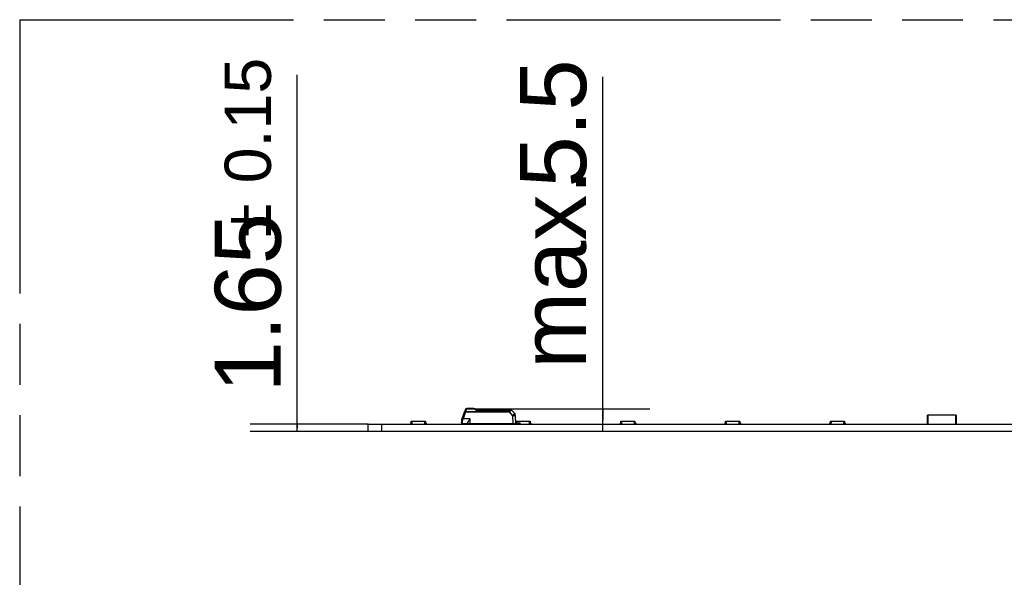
# Model space of a CAD drawing. Header units: millimetres. Extents: x 0 to 210, y 0 to 297.
# Tile 9 of 59: x 50 to 81, y 165 to 183. Entities that reach past the tile are written whole.
import ezdxf

# ---------------------------------------------------------------- set-up
doc = ezdxf.new("R2010")
doc.units = ezdxf.units.MM
doc.header["$LTSCALE"] = 19.36
doc.linetypes.add('PHANTOM', pattern=[0.8, 0.45, -0.05, 0.1, -0.05, 0.1, -0.05])
doc.layers.get('0').update_dxf_attribs({"linetype": 'CONTINUOUS'})
doc.layers.add('DEFAULT_3', color=7, linetype='PHANTOM')
doc.layers.add('Z_DIM_2D', color=7, linetype='CONTINUOUS')
doc.styles.add('TEXTSTYLE_3', font='helveticaneueltw1g-ltcn.otf')
doc.styles.add('TEXTSTYLE_4', font='gdt', dxfattribs={"width": 0.7})
doc.dimstyles.new('DIMSTYLE_5', dxfattribs={"dimtxt": 2.1, "dimasz": 3.5, "dimexe": 1.5, "dimexo": 0, "dimgap": 0.525, "dimtad": 1, "dimlfac": 7.000007, "dimdsep": 46, "dimtxsty": 'TEXTSTYLE_3', "dimblk": '_FILLED', "dimblk1": '_FILLED', "dimblk2": '_FILLED', "dimcen": 0.09, "dimclrt": 5, "dimazin": 2, "dimtol": 1, "dimtp": 0.15, "dimtm": 0.15, "dimtfac": 1, "dimtofl": 0, "dimtmove": 0, "dimatfit": 3, "dimldrblk": '_FILLED', "dimfxl": 0, "dimtolj": 1, "dimarcsym": 0})
doc.dimstyles.new('DIMSTYLE_6', dxfattribs={"dimtxt": 2.1, "dimasz": 3.5, "dimexe": 1.5, "dimexo": 0, "dimgap": 0.525, "dimtad": 1, "dimlfac": 7.000007, "dimdsep": 46, "dimtxsty": 'TEXTSTYLE_3', "dimblk": '_FILLED', "dimblk1": '_FILLED', "dimblk2": '_FILLED', "dimcen": 0.09, "dimclrt": 5, "dimazin": 2, "dimtp": 0.1, "dimtm": 0.1, "dimtfac": 1, "dimtofl": 0, "dimtmove": 0, "dimatfit": 3, "dimldrblk": '_FILLED', "dimfxl": 0, "dimtolj": 1, "dimarcsym": 0})

# ---------------------------------------------------------------- blocks, each defined once
blk = doc.blocks.new('*D14')
at = {"layer": 'Z_DIM_2D', "color": 2, "linetype": 'Continuous', "transparency": 16777216}
for p, q in [((58.96, 169.694), (58.96, 180.929)), ((61.215, 169.812), (57.46, 169.812)), ((58.96, 169.812), (58.96, 169.694)), ((61.215, 169.577), (57.46, 169.577)), ((58.96, 169.577), (58.96, 169.694))]:
    blk.add_line(p, q, dxfattribs=at)
at = {"layer": 'Z_DIM_2D', "color": 5, "linetype": 'Continuous', "transparency": 16777216}
for s, height, style, p in [('0.15', 1.47, 'TEXTSTYLE_3', (58.12, 177.473)), ('`', 1.47, 'TEXTSTYLE_4', (58.12, 175.758)), ('1.65', 2.1, 'TEXTSTYLE_3', (58.435, 170.822))]:
    blk.add_text(s, height=height, rotation=90, dxfattribs=dict(at, style=style)).set_placement(p)
blk = doc.blocks.new('_FILLED')
at = {"color": 0, "linetype": 'ByBlock'}
blk.add_solid([(0, 0), (-1, 0.125), (-1, -0.125)], dxfattribs=at)
blk = doc.blocks.new('_NONE')
blk = doc.blocks.new('*D15')
at = {"layer": 'Z_DIM_2D', "color": 2, "linetype": 'Continuous', "transparency": 16777216}
for p, q in [((68.674, 169.941), (68.674, 180.866)), ((64.575, 170.305), (70.174, 170.305)), ((68.674, 170.305), (68.674, 169.941)), ((68.674, 169.577), (68.674, 169.941))]:
    blk.add_line(p, q, dxfattribs=at)
at = {"layer": 'Z_DIM_2D', "color": 5, "linetype": 'Continuous', "transparency": 16777216, "style": 'TEXTSTYLE_3'}
for s, p in [('5.5', (68.149, 177.34)), ('max. ', (68.149, 171.572))]:
    blk.add_text(s, height=2.1, rotation=90, dxfattribs=at).set_placement(p)

msp = doc.modelspace()

# ---------------------------------------------------------------- linework, layer by layer
at = {"color": 6, "linetype": 'Continuous'}
for p, q in [((64.205, 169.9874), (64.2928, 170.2286)), ((64.3138, 170.2864), (64.313, 170.2841)), ((64.5749, 170.3052), (64.3407, 170.3052)), ((64.6229, 170.2905), (64.6639, 170.2623)), ((64.6637, 170.2623), (65.7315, 170.2623)), ((65.7859, 170.2521), (65.8748, 170.1462)), ((65.8092, 170.0885), (65.811, 169.8195)), ((65.8948, 170.0919), (65.8972, 169.8195)), ((64.1829, 169.9017), (64.1829, 169.9004)), ((64.1829, 169.8624), (64.1829, 169.8727)), ((64.1832, 169.9106), (64.1831, 169.9086)), ((64.1894, 169.9443), (64.189, 169.9429)), ((64.1896, 169.9448), (64.1894, 169.9443)), ((64.1901, 169.8125), (64.1901, 169.8435)), ((64.2115, 169.8338), (64.3758, 169.8338)), ((64.2184, 169.9318), (64.2315, 169.9766)), ((64.3758, 169.8195), (64.3758, 169.8462)), ((65.8972, 169.8195), (64.3758, 169.8195)), ((64.4605, 169.9766), (64.4615, 169.9779)), ((64.5186, 169.8195), (64.5258, 169.8124)), ((65.8969, 169.8552), (66.0544, 169.8552)), ((65.8971, 169.8338), (66.0329, 169.8338)), ((66.0544, 169.8125), (66.0544, 169.8552))]:
    msp.add_line(p, q, dxfattribs=at)
at = {"color": 9, "linetype": 'Continuous'}
for p, q in [((64.3149, 170.2061), (64.2319, 169.9779)), ((64.2881, 170.2157), (64.3149, 170.2061)), ((64.313, 170.2841), (64.2928, 170.2286)), ((64.3301, 170.2636), (64.3149, 170.2124)), ((64.3149, 170.2124), (65.7132, 170.2124)), ((64.3149, 170.2093), (64.3149, 170.2124)), ((64.3149, 170.2061), (64.3149, 170.2093)), ((64.3149, 170.2061), (65.7133, 170.2061)), ((64.3301, 170.2636), (64.3407, 170.2989)), ((64.3407, 170.2989), (64.3407, 170.3052)), ((64.3407, 170.2989), (64.5749, 170.2989)), ((64.5749, 170.2989), (64.5749, 170.3052)), ((64.6554, 170.2465), (65.7315, 170.2465)), ((65.7132, 170.2124), (65.7133, 170.2061)), ((65.8091, 170.0919), (65.7133, 170.2061)), ((65.7315, 170.2623), (65.7315, 170.2465)), ((65.7315, 170.2623), (65.764, 170.2623)), ((65.7859, 170.2521), (65.7438, 170.2443)), ((65.8091, 170.0919), (65.8092, 170.0885)), ((62.5546, 169.8124), (62.5546, 169.8125)), ((62.6064, 169.9052), (62.6032, 169.8124)), ((63.0175, 169.8124), (63.0142, 169.9052)), ((63.0789, 169.8125), (63.0789, 169.8124)), ((64.1829, 169.9004), (64.1829, 169.8727)), ((64.205, 169.9874), (64.1915, 169.9505)), ((64.2319, 169.9779), (64.205, 169.9874)), ((64.2115, 169.8338), (64.2115, 169.8829)), ((64.4615, 169.9779), (64.2319, 169.9779)), ((64.4329, 169.8195), (64.4329, 169.8125)), ((64.4615, 169.8195), (64.4615, 169.9779)), ((64.5371, 169.8124), (64.5371, 169.8195)), ((64.6555, 169.8177), (64.6549, 169.8195)), ((65.7615, 169.8125), (65.7615, 169.8195)), ((65.9397, 169.9052), (65.938, 169.8552)), ((66.0329, 169.8552), (66.0329, 169.8338)), ((66.3508, 169.8124), (66.3476, 169.9052)), ((66.4122, 169.8125), (66.4122, 169.8124)), ((67.1722, 169.8124), (67.1722, 169.8125)), ((67.5151, 169.8125), (67.5151, 169.8124)), ((69.2213, 169.8124), (69.2213, 169.8125)), ((69.2731, 169.9052), (69.2698, 169.8124)), ((69.6841, 169.8124), (69.6809, 169.9052)), ((69.7455, 169.8125), (69.7455, 169.8124)), ((69.9151, 169.8124), (69.9151, 169.8125)), ((70.2579, 169.8125), (70.2579, 169.8124)), ((72.5546, 169.8124), (72.5546, 169.8125)), ((72.6064, 169.9052), (72.6032, 169.8124)), ((73.0175, 169.8124), (73.0142, 169.9052)), ((73.0789, 169.8125), (73.0789, 169.8124)), ((75.8879, 169.8124), (75.8879, 169.8125)), ((75.9397, 169.9052), (75.9365, 169.8124)), ((76.3508, 169.8124), (76.3475, 169.9052)), ((76.4122, 169.8125), (76.4122, 169.8124))]:
    msp.add_line(p, q, dxfattribs=at)
at = {"color": 7, "linetype": 'Continuous'}
for p, q in [((64.2552, 170.1253), (64.2791, 170.1912)), ((64.2881, 170.2158), (64.288, 170.2157)), ((64.2881, 170.2158), (64.288, 170.2157)), ((64.3105, 170.2772), (64.3066, 170.2665)), ((64.3109, 170.2783), (64.3105, 170.2772)), ((64.311, 170.2785), (64.311, 170.2785)), ((79.0115, 169.8125), (79.0115, 170.0981)), ((79.9186, 170.0981), (79.0115, 170.0981)), ((79.0293, 169.8125), (79.0293, 170.0981)), ((79.9008, 170.0981), (79.9008, 169.8125)), ((79.9186, 170.0981), (79.9186, 169.8125)), ((61.2151, 169.5766), (61.2151, 169.8124)), ((61.2151, 169.8124), (141.0721, 169.8124)), ((61.6437, 169.5766), (61.6437, 169.8124)), ((62.5403, 169.8125), (62.5403, 169.8124)), ((62.5403, 169.8125), (62.5818, 169.8125)), ((62.5617, 169.8481), (62.5617, 169.8125)), ((62.5617, 169.8481), (62.583, 169.8481)), ((62.5689, 169.8481), (62.5689, 169.8125)), ((62.5817, 169.8124), (62.585, 169.9052)), ((62.585, 169.9052), (63.0356, 169.9052)), ((63.0356, 169.9052), (63.0389, 169.8124)), ((63.0376, 169.8481), (63.0589, 169.8481)), ((63.0389, 169.8125), (63.0932, 169.8125)), ((63.0517, 169.8481), (63.0517, 169.8125)), ((63.0589, 169.8481), (63.0589, 169.8125)), ((63.0932, 169.8124), (63.0932, 169.8125)), ((64.1222, 169.8125), (64.5256, 169.8125)), ((64.1915, 169.9508), (64.2049, 169.9873)), ((64.1916, 169.9508), (64.1915, 169.9507)), ((64.1917, 169.9508), (64.1915, 169.9508)), ((64.1916, 169.9507), (64.1916, 169.9507)), ((64.2189, 170.0256), (64.2322, 170.0624)), ((64.2322, 170.0624), (64.2323, 170.0624)), ((64.6307, 169.8125), (64.9794, 169.8125)), ((65.6222, 169.8125), (66.1222, 169.8125)), ((65.9166, 169.8552), (65.9183, 169.9052)), ((65.9183, 169.9052), (66.369, 169.9052)), ((66.369, 169.9052), (66.3722, 169.8124)), ((66.371, 169.8481), (66.3922, 169.8481)), ((66.3722, 169.8125), (66.4265, 169.8125)), ((66.3851, 169.8481), (66.3851, 169.8125)), ((66.3922, 169.8481), (66.3922, 169.8125)), ((66.4265, 169.8124), (66.4265, 169.8125)), ((67.1151, 169.8125), (67.1151, 169.8124)), ((67.1151, 169.8125), (67.5722, 169.8125)), ((67.5722, 169.8124), (67.5722, 169.8125)), ((69.207, 169.8125), (69.207, 169.8124)), ((69.207, 169.8125), (69.2484, 169.8125)), ((69.2284, 169.8481), (69.2284, 169.8125)), ((69.2284, 169.8481), (69.2497, 169.8481)), ((69.2355, 169.8481), (69.2355, 169.8125)), ((69.2484, 169.8124), (69.2516, 169.9052)), ((69.2516, 169.9052), (69.7023, 169.9052)), ((69.7023, 169.9052), (69.7055, 169.8124)), ((69.7043, 169.8481), (69.7255, 169.8481)), ((69.7055, 169.8125), (69.7598, 169.8125)), ((69.7184, 169.8481), (69.7184, 169.8125)), ((69.7255, 169.8481), (69.7255, 169.8125)), ((69.7598, 169.8124), (69.7598, 169.8125)), ((69.8579, 169.8125), (69.8579, 169.8124)), ((69.8579, 169.8125), (70.3151, 169.8125)), ((70.3151, 169.8124), (70.3151, 169.8125)), ((72.5403, 169.8125), (72.5403, 169.8124)), ((72.5403, 169.8125), (72.5817, 169.8125)), ((72.5617, 169.8481), (72.5617, 169.8125)), ((72.5617, 169.8481), (72.583, 169.8481)), ((72.5689, 169.8481), (72.5689, 169.8125)), ((72.5817, 169.8124), (72.585, 169.9052)), ((72.585, 169.9052), (73.0356, 169.9052)), ((73.0356, 169.9052), (73.0389, 169.8124)), ((73.0376, 169.8481), (73.0589, 169.8481)), ((73.0389, 169.8125), (73.0932, 169.8125)), ((73.0517, 169.8481), (73.0517, 169.8125)), ((73.0589, 169.8481), (73.0589, 169.8125)), ((73.0932, 169.8124), (73.0932, 169.8125)), ((75.8736, 169.8125), (75.8736, 169.8124)), ((75.8736, 169.8125), (75.9151, 169.8125)), ((75.8951, 169.8481), (75.8951, 169.8125)), ((75.8951, 169.8481), (75.9163, 169.8481)), ((75.9022, 169.8481), (75.9022, 169.8125)), ((75.9151, 169.8124), (75.9183, 169.9052)), ((75.9183, 169.9052), (76.369, 169.9052)), ((76.369, 169.9052), (76.3722, 169.8124)), ((76.371, 169.8481), (76.3922, 169.8481)), ((76.3722, 169.8125), (76.4265, 169.8125)), ((76.3851, 169.8481), (76.3851, 169.8125)), ((76.3922, 169.8481), (76.3922, 169.8125)), ((76.4265, 169.8124), (76.4265, 169.8125)), ((78.9743, 169.8125), (79.2542, 169.8125)), ((79.2542, 169.8125), (79.2542, 169.8124)), ((79.6759, 169.8125), (79.6759, 169.8124)), ((79.6759, 169.8125), (79.9558, 169.8125)), ((79.9186, 169.8152), (80.1258, 169.8152)), ((80.1258, 169.8124), (80.1258, 169.8152)), ((141.0721, 169.5766), (61.2151, 169.5766))]:
    msp.add_line(p, q, dxfattribs=at)
at = {"color": 6, "linetype": 'Continuous'}
for points in [[(64.5825, 170.3049), (64.5818, 170.3049), (64.581, 170.305), (64.5803, 170.305), (64.5795, 170.3051), (64.5787, 170.3051), (64.5779, 170.3051), (64.5771, 170.3051), (64.5763, 170.3052), (64.5755, 170.3052), (64.5749, 170.3052)], [(64.5969, 170.3023), (64.5961, 170.3026), (64.5953, 170.3028), (64.5945, 170.3029), (64.5937, 170.3031), (64.593, 170.3033), (64.5922, 170.3035), (64.5914, 170.3036), (64.5907, 170.3038), (64.5899, 170.3039), (64.5891, 170.304), (64.5884, 170.3042), (64.5876, 170.3043), (64.5869, 170.3044), (64.5862, 170.3045), (64.5854, 170.3046), (64.5847, 170.3047), (64.584, 170.3047), (64.5832, 170.3048), (64.5825, 170.3049)], [(64.6077, 170.2987), (64.6068, 170.299), (64.606, 170.2994), (64.6051, 170.2997), (64.6043, 170.3), (64.6035, 170.3003), (64.6026, 170.3006), (64.6018, 170.3009), (64.601, 170.3012), (64.6001, 170.3014), (64.5993, 170.3017), (64.5985, 170.3019), (64.5977, 170.3021), (64.5969, 170.3023)], [(64.6229, 170.2905), (64.6221, 170.2911), (64.6213, 170.2916), (64.6206, 170.2921), (64.6198, 170.2925), (64.619, 170.293), (64.6182, 170.2935), (64.6175, 170.2939), (64.6167, 170.2944), (64.6159, 170.2948), (64.6151, 170.2952), (64.6143, 170.2956), (64.6135, 170.2961), (64.6127, 170.2965), (64.6119, 170.2969), (64.611, 170.2972), (64.6102, 170.2976), (64.6094, 170.298), (64.6085, 170.2983), (64.6077, 170.2987)], [(64.189, 169.9429), (64.1887, 169.9419), (64.1884, 169.9408), (64.1881, 169.9397), (64.1878, 169.9386), (64.1875, 169.9375), (64.1872, 169.9365), (64.187, 169.9354), (64.1867, 169.9343), (64.1865, 169.9332), (64.1862, 169.9321), (64.186, 169.931), (64.1858, 169.93), (64.1856, 169.9289), (64.1853, 169.9278), (64.1851, 169.9267), (64.185, 169.9256), (64.1848, 169.9245), (64.1846, 169.9234), (64.1844, 169.9223), (64.1843, 169.9212), (64.1841, 169.9202), (64.184, 169.9191), (64.1839, 169.918), (64.1838, 169.917), (64.1837, 169.9159), (64.1835, 169.9149), (64.1835, 169.9138), (64.1834, 169.9128), (64.1833, 169.9117), (64.1832, 169.9106)]]:
    msp.add_lwpolyline(points, dxfattribs=at)
at = {"color": 7, "linetype": 'Continuous'}
for centre, radius, start, end in [((68.3986, 168.7298), 4.3709, 160.12672, 160.28381), ((66.6081, 169.3771), 2.467, 159.80769, 160.1232), ((67.3854, 169.0905), 3.2954, 159.66662, 159.79488), ((59.9881, 171.801), 4.583, 340.32179, 340.43866), ((64.3395, 170.2667), 0.0309, 157.53139, 157.82813), ((64.3258, 169.9016), 0.1429, 160.51259, 179.91676), ((64.3258, 169.9016), 0.1429, 160.02719, 160.17367)]:
    msp.add_arc(centre, radius, start, end, dxfattribs=at)
at = {"color": 9, "linetype": 'Continuous'}
for centre, radius, start, end in [((64.3108, 170.2548), 0.00801, 158.83036, 159.99991), ((64.5749, 170.2195), 0.0857, 67.65768, 89.99859), ((64.6197, 170.2846), 0.00672, 55.50274, 56.11377), ((65.707, 170.239), 0.0273, 283.19904, 288.44091), ((64.1939, 169.9496), 0.00251, 160.01905, 162.50601), ((64.2485, 170.0236), 0.0967, 249.9957, 251.83174)]:
    msp.add_arc(centre, radius, start, end, dxfattribs=at)
at = {"color": 6, "linetype": 'Continuous'}
for centre, radius, start, end in [((64.3407, 170.2766), 0.0286, 90.00005, 159.9994), ((65.764, 170.2338), 0.0286, 40.00015, 89.99994), ((65.8091, 170.0911), 0.0857, 0.5, 40), ((64.3258, 169.9016), 0.1429, 179.91676, 179.98366), ((64.2115, 169.8624), 0.0286, 180, 269.99967), ((64.3258, 169.9016), 0.1429, 160.17367, 160.51259), ((64.0789, 170.0215), 0.1591, 343.61073, 343.85675), ((64.0794, 170.0214), 0.1586, 343.85722, 344.07769), ((64.6258, 169.8981), 0.0857, 270, 293.55646), ((65.7615, 169.8981), 0.0857, 246.44354, 266.6962), ((66.0329, 169.7981), 0.0357, 53.1301, 90.00004)]:
    msp.add_arc(centre, radius, start, end, dxfattribs=at)
msp.add_ellipse((64.2115, 169.7981), major_axis=(0, 0.0357), ratio=1, start_param=0.0000001, end_param=0.6435011, dxfattribs=at)
at = {"color": 9, "linetype": 'Continuous'}
for points, knots in [([(64.3149, 170.2124), (64.3145, 170.2125), (64.3137, 170.2128), (64.3124, 170.2133), (64.3112, 170.2136), (64.3099, 170.214), (64.3087, 170.2144), (64.3071, 170.2148), (64.3044, 170.2155), (64.3008, 170.2164), (64.2969, 170.217), (64.2939, 170.2173), (64.2919, 170.2173), (64.2907, 170.2171), (64.2897, 170.2169), (64.289, 170.2166), (64.2884, 170.2162), (64.2881, 170.2158), (64.2881, 170.2157)], [0, 0, 0, 0, 0.0474197, 0.0945834, 0.1414088, 0.1877692, 0.2335602, 0.2787085, 0.3666999, 0.5309147, 0.6753117, 0.7952887, 0.8452744, 0.8884102, 0.9247396, 0.9546167, 0.9790203, 1, 1, 1, 1]), ([(64.3034, 170.2577), (64.3037, 170.2585), (64.3046, 170.2601), (64.3068, 170.262), (64.3096, 170.2635), (64.313, 170.2645), (64.3168, 170.265), (64.3226, 170.2651), (64.3271, 170.2643), (64.3301, 170.2636)], [0, 0, 0, 0, 0.0887133, 0.183929, 0.2899793, 0.4089706, 0.5411258, 0.685283, 1, 1, 1, 1]), ([(64.3138, 170.2864), (64.3142, 170.2875), (64.3153, 170.2897), (64.3175, 170.2925), (64.3204, 170.2949), (64.325, 170.2976), (64.3319, 170.2994), (64.3377, 170.2993), (64.3407, 170.2989)], [0, 0, 0, 0, 0.1106199, 0.223327, 0.3398875, 0.4615196, 0.7209026, 1, 1, 1, 1]), ([(64.5749, 170.2989), (64.5781, 170.2988), (64.5843, 170.2982), (64.593, 170.2956), (64.6007, 170.2917), (64.6052, 170.2884), (64.6073, 170.2866)], [0, 0, 0, 0, 0.2683494, 0.5249924, 0.7677898, 1, 1, 1, 1]), ([(64.6235, 170.2901), (64.623, 170.2904), (64.622, 170.291), (64.6203, 170.2914), (64.6184, 170.2914), (64.6155, 170.291), (64.6117, 170.2895), (64.6088, 170.2877), (64.6073, 170.2866)], [0, 0, 0, 0, 0.0948048, 0.1938218, 0.3005464, 0.4174015, 0.6855145, 1, 1, 1, 1]), ([(64.6073, 170.2866), (64.6151, 170.2801), (64.631, 170.2666), (64.647, 170.2532), (64.6554, 170.2465)], [0, 0, 0, 0, 0.4852632, 1, 1, 1, 1]), ([(65.7133, 170.2061), (65.7154, 170.2068), (65.7196, 170.2084), (65.7245, 170.2112), (65.728, 170.2139), (65.7304, 170.2162), (65.7324, 170.2188), (65.7342, 170.2215), (65.7357, 170.2244), (65.7376, 170.2281), (65.7397, 170.2329), (65.742, 170.2385), (65.7432, 170.2424), (65.7438, 170.2443)], [0, 0, 0, 0, 0.1315639, 0.2622681, 0.3270979, 0.3914128, 0.4551759, 0.5184218, 0.5811164, 0.6431756, 0.7651521, 0.8841057, 1, 1, 1, 1]), ([(65.7157, 170.2131), (65.717, 170.2133), (65.7197, 170.2142), (65.7218, 170.216), (65.7227, 170.2171)], [0, 0, 0, 0, 0.4981559, 1, 1, 1, 1]), ([(65.7315, 170.2465), (65.7312, 170.2414), (65.7297, 170.2314), (65.7266, 170.2206), (65.7227, 170.2171)], [0, 0, 0, 0, 0.4924196, 1, 1, 1, 1]), ([(65.7438, 170.2443), (65.7433, 170.2468), (65.7424, 170.2503), (65.7406, 170.2547), (65.739, 170.2573), (65.7373, 170.2595), (65.7355, 170.2611), (65.7336, 170.2621), (65.7322, 170.2623), (65.7315, 170.2623)], [0, 0, 0, 0, 0.3264561, 0.4720622, 0.6035774, 0.7204225, 0.8233467, 0.9149391, 1, 1, 1, 1]), ([(65.7315, 170.2465), (65.7326, 170.2464), (65.7367, 170.246), (65.7408, 170.2451), (65.7438, 170.2443)], [0, 0, 0, 0, 0.2549348, 1, 1, 1, 1]), ([(65.8748, 170.1462), (65.8747, 170.1462), (65.8746, 170.1461), (65.8745, 170.146), (65.8742, 170.1459), (65.874, 170.1456), (65.8736, 170.1454), (65.8732, 170.145), (65.8727, 170.1446), (65.8721, 170.1442), (65.8715, 170.1437), (65.8706, 170.143), (65.8696, 170.1421), (65.8682, 170.141), (65.8665, 170.1396), (65.8644, 170.1379), (65.8623, 170.1362), (65.8603, 170.1345), (65.8575, 170.1323), (65.8541, 170.1294), (65.85, 170.126), (65.8459, 170.1226), (65.8418, 170.1192), (65.8377, 170.1158), (65.8323, 170.1113), (65.8255, 170.1056), (65.8173, 170.0987), (65.8119, 170.0942), (65.8091, 170.0919)], [0, 0, 0, 0, 0.001944, 0.0038966, 0.007803, 0.0117093, 0.0156156, 0.0234282, 0.0312407, 0.0390533, 0.0468659, 0.062491, 0.0781162, 0.0937413, 0.1249916, 0.1562419, 0.1874922, 0.2187425, 0.2499928, 0.3124934, 0.374994, 0.4374946, 0.4999952, 0.5624958, 0.6249964, 0.7499976, 0.8749988, 1, 1, 1, 1]), ([(65.8091, 170.0919), (65.8127, 170.0919), (65.8199, 170.092), (65.8306, 170.092), (65.8395, 170.0921), (65.8466, 170.0921), (65.852, 170.0922), (65.8574, 170.0922), (65.8627, 170.0922), (65.8681, 170.0922), (65.8725, 170.0922), (65.8761, 170.0922), (65.8788, 170.0922), (65.8815, 170.0922), (65.8837, 170.0921), (65.8855, 170.0921), (65.8868, 170.0921), (65.8882, 170.0921), (65.8895, 170.0921), (65.8906, 170.0921), (65.8915, 170.0921), (65.8922, 170.092), (65.8928, 170.092), (65.8934, 170.092), (65.8938, 170.092), (65.8942, 170.092), (65.8945, 170.0919), (65.8947, 170.0919), (65.8948, 170.0919), (65.8948, 170.0919)], [0, 0, 0, 0, 0.1250019, 0.2500038, 0.3750057, 0.4375066, 0.5000076, 0.5625085, 0.6250094, 0.6875104, 0.7500113, 0.7812618, 0.8125123, 0.8437627, 0.8750132, 0.8906384, 0.9062637, 0.9218889, 0.9375142, 0.9531394, 0.960952, 0.9687646, 0.9765772, 0.9843898, 0.9882961, 0.9922025, 0.996109, 0.9980614, 1, 1, 1, 1]), ([(64.1829, 169.9017), (64.1829, 169.9004), (64.1833, 169.8979), (64.185, 169.8943), (64.1877, 169.891), (64.1913, 169.8882), (64.1957, 169.8859), (64.2024, 169.8836), (64.2078, 169.8829), (64.2115, 169.8829)], [0, 0, 0, 0, 0.0987194, 0.2021388, 0.313711, 0.4351067, 0.5663028, 0.7059365, 1, 1, 1, 1]), ([(64.1915, 169.9504), (64.1914, 169.9501), (64.1913, 169.9495), (64.1915, 169.9486), (64.1919, 169.9476), (64.1928, 169.946), (64.1947, 169.9441), (64.1976, 169.9417), (64.2013, 169.9393), (64.2056, 169.937), (64.2104, 169.9347), (64.2137, 169.9334), (64.2155, 169.9328)], [0, 0, 0, 0, 0.0269705, 0.0566685, 0.0908302, 0.1304762, 0.2277053, 0.3488434, 0.4912875, 0.6508531, 0.8223575, 1, 1, 1, 1]), ([(64.2115, 169.8829), (64.2115, 169.8907), (64.2126, 169.9072), (64.216, 169.9234), (64.2184, 169.9318)], [0, 0, 0, 0, 0.4711668, 1, 1, 1, 1])]:
    msp.add_open_spline(points, degree=3, knots=knots, dxfattribs=at)
at = {"color": 6, "linetype": 'Continuous'}
for points, knots in [([(64.6637, 170.2623), (64.6634, 170.2623), (64.663, 170.2621), (64.6625, 170.2617), (64.6619, 170.261), (64.6611, 170.2597), (64.66, 170.2579), (64.659, 170.2555), (64.6574, 170.2517), (64.6562, 170.2486), (64.6554, 170.2465)], [0, 0, 0, 0, 0.0422325, 0.0718449, 0.1078817, 0.1996074, 0.3169078, 0.4580942, 0.6209276, 1, 1, 1, 1]), ([(65.7227, 170.2171), (65.7217, 170.2161), (65.7195, 170.2146), (65.7169, 170.2135), (65.7157, 170.2131)], [0, 0, 0, 0, 0.498103, 1, 1, 1, 1]), ([(64.3758, 169.8462), (64.3758, 169.848), (64.3764, 169.8518), (64.3783, 169.8578), (64.3812, 169.8644), (64.3849, 169.8715), (64.3894, 169.8791), (64.3944, 169.8871), (64.4, 169.8954), (64.4059, 169.9039), (64.4121, 169.9126), (64.4185, 169.9215), (64.4252, 169.9306), (64.4321, 169.9397), (64.4391, 169.9489), (64.4486, 169.9612), (64.4557, 169.9704), (64.4605, 169.9766)], [0, 0, 0, 0, 0.033583, 0.0736135, 0.1198427, 0.1715945, 0.2280745, 0.2885018, 0.3521739, 0.4185028, 0.4870277, 0.5573505, 0.6291203, 0.7020224, 0.775792, 0.8501905, 1, 1, 1, 1])]:
    msp.add_open_spline(points, degree=3, knots=knots, dxfattribs=at)
at = {"layer": 'DEFAULT_3', "color": 91, "linetype": 'PHANTOM', "true_color": 0x80ff80}
for q in [(50.1286, 132.68), (150.1286, 182.68)]:
    msp.add_line((50.1286, 182.68), q, dxfattribs=at)

# ---------------------------------------------------------------- dimensions: what is measured, and where the dimension line sits
at = {"layer": 'Z_DIM_2D', "color": 2, "linetype": 'Continuous'}
dim = msp.add_linear_dim(base=(58.96, 169.8124), p1=(61.2151, 169.5766), p2=(61.2151, 169.8124), angle=90, dimstyle='DIMSTYLE_5', override={"dimblk1": 'NONE', "dimblk2": 'NONE', "dimsah": 1}, dxfattribs=at)
dim.commit()
dim.dimension.update_dxf_attribs({"geometry": '*D14', "text_midpoint": (58.96, 175.8751), "dimtype": 160})
dim = msp.add_linear_dim(base=(68.6745, 169.5766), p1=(64.5749, 170.3052), p2=(61.6437, 169.5766), angle=270, text='max. <>', dimstyle='DIMSTYLE_6', override={"dimblk1": 'NONE', "dimblk2": 'NONE', "dimsah": 1}, dxfattribs=at)
dim.commit()
dim.dimension.update_dxf_attribs({"geometry": '*D15', "text_midpoint": (68.6745, 176.219), "dimtype": 160})

doc.saveas('drawing.dxf')
